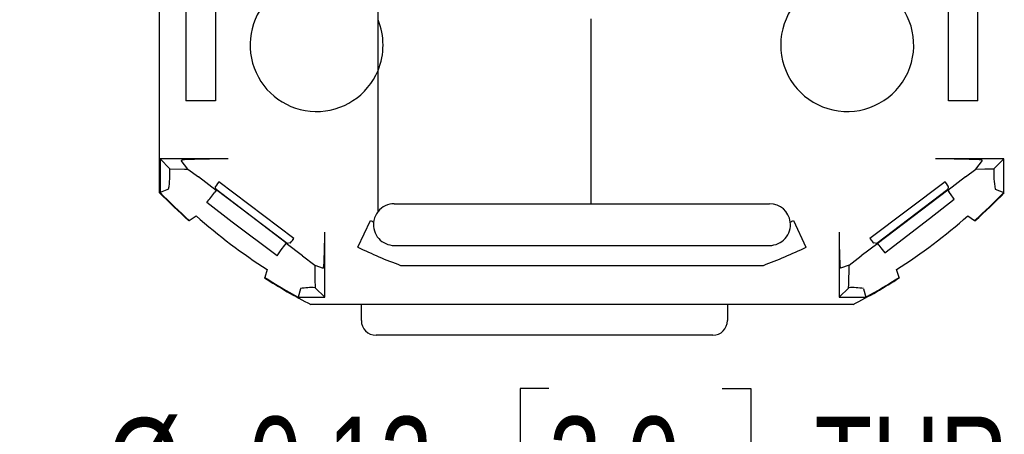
# Model space of a CAD drawing. Header units: inches. Extents: x 0 to 11, y 0 to 8.5.
# Tile 10 of 23: x 0.9 to 2.3, y 4.8 to 5.4. Entities that reach past the tile are written whole.
import ezdxf

# ---------------------------------------------------------------- set-up
doc = ezdxf.new("R2010")
doc.units = ezdxf.units.IN
doc.header["$MEASUREMENT"] = 0
doc.layers.add('DIMENSIONS', color=140, linetype='Continuous', lineweight=25)
doc.styles.add('SLDTEXTSTYLE0', font='TXT', dxfattribs={"width": 0.75})
doc.dimstyles.new('SLDDIMSTYLE3', dxfattribs={"dimtxt": 0.125, "dimasz": 0.15, "dimexe": 0, "dimexo": 0.0625, "dimgap": 0.03125, "dimtad": 0, "dimtih": 1, "dimtoh": 1, "dimrnd": 1e-09, "dimdsep": 46, "dimtxsty": 'SLDTEXTSTYLE0', "dimsah": 1, "dimcen": 0, "dimadec": 0, "dimazin": 2, "dimtfac": 1, "dimtofl": 0, "dimtmove": 0, "dimatfit": 3, "dimfxl": 0, "dimfrac": 2, "dimtolj": 1, "dimtzin": 12, "dimarcsym": 0})

# ---------------------------------------------------------------- blocks, each defined once
blk = doc.blocks.new('SW_SYMBOL_HOLE_DEPTH')
at = {"layer": 'DIMENSIONS', "color": 0}
for p, q in [((0, 34.45), (31.5, 34.45)), ((15.75, 34.45), (15.75, 2.95)), ((3.94, 21.85), (15.75, 2.95)), ((27.56, 21.85), (15.75, 2.95))]:
    blk.add_line(p, q, dxfattribs=at)
blk = doc.blocks.new('_D_2')
at = {"layer": 'DIMENSIONS'}
for p, q in [((1.0299, 5.6425), (0.6227, 4.6605)), ((1.6471, 4.8856), (1.609, 4.8856)), ((1.609, 4.8856), (1.609, 4.6872)), ((1.878, 4.8856), (1.9161, 4.8856)), ((1.9161, 4.8856), (1.9161, 4.6872)), ((1.609, 4.6872), (1.6471, 4.6872)), ((1.9161, 4.6872), (1.878, 4.6872)), ((0.6227, 4.6605), (0.8727, 4.6605))]:
    blk.add_line(p, q, dxfattribs=at)
blk.add_solid([(1.0299, 5.6425), (0.9447, 5.5154), (1.0001, 5.4925)], dxfattribs=at)
at = {"layer": 'DIMENSIONS', "xscale": 0.00405556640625, "yscale": 0.00405556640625, "zscale": 0.00405556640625}
blk.add_blockref('SW_SYMBOL_HOLE_DEPTH', (1.7324, 4.4781), dxfattribs=at)
at = {"layer": 'DIMENSIONS', "char_height": 0.125, "attachment_point": 1, "style": 'SLDTEXTSTYLE0'}
for s, insert in [('%%c', (1.0592, 4.8464)), ('0.12', (1.2477, 4.8483)), ('3.0', (1.6471, 4.8483)), ('THRU', (2.0011, 4.8483)), ('0.22[5.6]', (1.0612, 4.6239)), ('0.07[1.8]', (1.911, 4.6239)), ('%%c', (0.8727, 4.6219))]:
    blk.add_mtext(s, dxfattribs=dict(at, insert=insert))

msp = doc.modelspace()

# ---------------------------------------------------------------- linework, layer by layer
for p, q in [((1.1283, 5.1467), (1.1283, 5.9325)), ((1.1635, 5.8891), (1.1635, 5.269)), ((1.2029, 5.8891), (1.2029, 5.269)), ((2.1793, 5.269), (2.1793, 5.8891)), ((2.2186, 5.269), (2.2186, 5.8891)), ((1.1283, 5.1467), (1.1283, 5.4592)), ((1.4194, 5.1216), (1.4194, 5.3998)), ((1.7029, 5.3784), (1.7029, 5.132)), ((1.4194, 5.1216), (1.4194, 5.3097)), ((1.2029, 5.269), (1.1635, 5.269)), ((2.2186, 5.269), (2.1793, 5.269)), ((1.2198, 5.1917), (1.1289, 5.1917)), ((1.1421, 5.1786), (1.1289, 5.1917)), ((1.1289, 5.1917), (1.1289, 5.1469)), ((1.1661, 5.1783), (1.1573, 5.1897)), ((2.2532, 5.1917), (2.1623, 5.1917)), ((2.2161, 5.1783), (2.2248, 5.1897)), ((2.24, 5.1786), (2.2532, 5.1917)), ((2.2532, 5.1469), (2.2532, 5.1917)), ((1.1661, 5.1783), (1.1801, 5.1677)), ((2.202, 5.1677), (2.2161, 5.1783)), ((1.2037, 5.1497), (1.1801, 5.1677)), ((1.3072, 5.0856), (1.2072, 5.1613)), ((2.1749, 5.1613), (2.0749, 5.0856)), ((2.202, 5.1677), (2.1784, 5.1497)), ((1.1404, 5.1516), (1.1289, 5.1469)), ((1.2037, 5.1497), (1.202, 5.1474)), ((1.2035, 5.1511), (1.203, 5.1551)), ((1.2983, 5.0792), (1.2035, 5.1511)), ((1.298, 5.0791), (1.2036, 5.1508)), ((1.2037, 5.1497), (1.2036, 5.1508)), ((2.1786, 5.1511), (2.0839, 5.0792)), ((2.0843, 5.0791), (2.1785, 5.1505)), ((2.1785, 5.1505), (2.1784, 5.1497)), ((2.1784, 5.1497), (2.1802, 5.1474)), ((2.1791, 5.1551), (2.1786, 5.1511)), ((2.2417, 5.1516), (2.2532, 5.1469)), ((1.4411, 5.132), (1.7029, 5.132)), ((1.7029, 5.132), (1.9411, 5.132)), ((1.1675, 5.1092), (1.1679, 5.1098)), ((1.1679, 5.1098), (1.177, 5.1159)), ((1.3925, 5.074), (1.4092, 5.1096)), ((1.9729, 5.1096), (1.9896, 5.074)), ((2.2052, 5.1159), (2.2142, 5.1098)), ((2.2142, 5.1098), (2.2147, 5.1092)), ((1.3484, 5.0074), (1.3484, 5.0942)), ((2.0337, 5.0942), (2.0337, 5.0074)), ((1.2953, 5.0768), (1.297, 5.079)), ((1.298, 5.0791), (1.297, 5.079)), ((1.3189, 5.0624), (1.297, 5.079)), ((1.3023, 5.0797), (1.2983, 5.0792)), ((2.0852, 5.079), (2.0632, 5.0624)), ((2.0839, 5.0792), (2.0798, 5.0797)), ((2.0852, 5.079), (2.0843, 5.0791)), ((2.0868, 5.0768), (2.0852, 5.079)), ((1.4411, 5.0763), (1.9411, 5.0763)), ((1.3189, 5.0624), (1.335, 5.0502)), ((2.0471, 5.0502), (2.0632, 5.0624)), ((1.2718, 5.0442), (1.2684, 5.0338)), ((1.335, 5.0502), (1.3464, 5.0463)), ((1.4492, 5.0498), (1.9329, 5.0498)), ((2.0471, 5.0502), (2.0358, 5.0463)), ((2.1138, 5.0338), (2.1103, 5.0442)), ((1.2684, 5.0338), (1.2679, 5.0332)), ((2.1142, 5.0332), (2.1138, 5.0338)), ((1.3159, 5.0188), (1.3129, 5.0074)), ((1.3356, 5.0201), (1.3484, 5.0074)), ((2.0465, 5.0201), (2.0337, 5.0074)), ((2.0662, 5.0188), (2.0692, 5.0074)), ((1.3129, 5.0074), (1.3484, 5.0074)), ((2.0337, 5.0074), (2.0692, 5.0074)), ((1.3972, 4.9976), (1.3298, 4.9976)), ((2.0523, 4.9976), (1.3298, 4.9976)), ((1.3972, 4.9763), (1.3972, 4.9976)), ((2.0523, 4.9976), (1.885, 4.9976)), ((1.885, 4.9976), (1.885, 4.9763)), ((1.8655, 4.9568), (1.4167, 4.9568))]:
    msp.add_line(p, q)
at = {"flags": 128}
for points in [[(1.1421, 5.1786), (1.1614, 5.1783), (1.1661, 5.1783)], [(1.1421, 5.1786), (1.1614, 5.1783), (1.1661, 5.1783)], [(2.2161, 5.1783), (2.2281, 5.1784), (2.24, 5.1786)], [(2.2161, 5.1783), (2.2281, 5.1784), (2.24, 5.1786)], [(2.1872, 5.1382), (2.182, 5.1451), (2.1802, 5.1474)], [(2.1872, 5.1382), (2.182, 5.1451), (2.1802, 5.1474)], [(1.2848, 5.0628), (1.2249, 5.1076), (1.1914, 5.1335)], [(1.2848, 5.0628), (1.2249, 5.1076), (1.1914, 5.1335)], [(2.0946, 5.0664), (2.1541, 5.1122), (2.1872, 5.1382)], [(2.0946, 5.0664), (2.1541, 5.1122), (2.1872, 5.1382)], [(1.2848, 5.0628), (1.2905, 5.0704), (1.2953, 5.0768)], [(1.2848, 5.0628), (1.2905, 5.0704), (1.2953, 5.0768)], [(2.0868, 5.0768), (2.0895, 5.0732), (2.0946, 5.0664)], [(2.0868, 5.0768), (2.0895, 5.0732), (2.0946, 5.0664)]]:
    msp.add_lwpolyline(points, dxfattribs=at)
for centre, radius, start, end in [((2.0446, 5.3435), 0.0886, 115.8698, 48.5884), ((1.3375, 5.3435), 0.0886, 131.4116, 337.5847), ((1.3375, 5.3435), 0.0886, 337.5847, 22.4153), ((1.0094, 5.1734), 0.1328, 350.5759, 2.2583), ((2.3574, 5.1724), 0.1175, 176.9809, 190.1849), ((1.6911, 5.6971), 0.7872, 224.3623, 228.3083), ((1.6911, 5.6971), 0.7865, 224.3832, 228.3043), ((-0.4538, 6.3994), 2.0758, 322.4247, 322.9064), ((1.6911, 5.6971), 0.7865, 311.6957, 315.6168), ((1.6911, 5.6971), 0.7872, 311.6917, 315.6377), ((1.4411, 5.1042), 0.0278, 90, 141.1154), ((1.9411, 5.1042), 0.0278, 7.0922, 90), ((1.4411, 5.1042), 0.0278, 141.1154, 172.9078), ((1.6911, 5.6971), 0.7759, 228.5034, 237.2924), ((1.6911, 5.6971), 0.6516, 244.3718, 244.7827), ((1.4411, 5.1042), 0.0278, 172.9078, 270), ((1.9411, 5.1042), 0.0278, 270, 7.0922), ((1.6911, 5.6971), 0.6516, 295.2173, 295.6282), ((1.6911, 5.6971), 0.7759, 302.7076, 311.4966), ((1.6911, 5.6971), 0.6909, 244.3983, 249.5131), ((1.6911, 5.6971), 0.6909, 290.4869, 295.6017), ((2.0664, 5.051), 0.7314, 180.0672, 182.42), ((1.2978, 5.0514), 0.7493, 357.6082, 359.9047), ((1.6911, 5.6971), 0.7872, 237.4876, 242.6845), ((1.6911, 5.6971), 0.7865, 237.4916, 241.2654), ((1.6911, 5.6971), 0.7872, 297.3155, 302.5124), ((1.6911, 5.6971), 0.7865, 298.7346, 302.5084), ((1.3308, 4.9433), 0.077, 86.3741, 101.1504), ((2.0514, 4.9433), 0.077, 78.8496, 93.6259), ((1.4167, 4.9763), 0.0195, 180, 270), ((1.8655, 4.9763), 0.0195, 270, 0)]:
    msp.add_arc(centre, radius, start, end)
for centre, major_axis, ratio, start_param, end_param in [((1.2225, 5.1897), (0.0652, -0.0001), 0.03162, 1.612566, 3.165909), ((2.1596, 5.1897), (0.0652, 0.0001), 0.03162, 6.258869, 7.812212), ((1.2267, 5.1865), (0.0237, 0.0314), 0.017455, 2.51341, 3.124114), ((2.1554, 5.1865), (-0.0237, 0.0314), 0.017455, 3.159072, 3.769775), ((1.3463, 5.0957), (-0.0001, 0.0494), 0.04171, 3.127326, 4.680669), ((2.0358, 5.0957), (0.0001, 0.0494), 0.04171, 1.602516, 3.155859), ((1.326, 5.1111), (0.0237, 0.0314), 0.017455, 3.15902, 3.777813), ((2.0561, 5.1111), (-0.0237, 0.0314), 0.017455, 2.505372, 3.124165)]:
    msp.add_ellipse(centre, major_axis=major_axis, ratio=ratio, start_param=start_param, end_param=end_param)

# ---------------------------------------------------------------- dimensions: what is measured, and where the dimension line sits
at = {"layer": 'DIMENSIONS'}
dim = msp.add_diameter_dim_2p(p1=(1.0751, 5.7516), p2=(1.0299, 5.6425), text='<> THRU\\P%%c0.22[5.6]{\\fGDT;x}0.07[1.8]\\P', dimstyle='SLDDIMSTYLE3', dxfattribs=at)
dim.commit()
dim.dimension.update_dxf_attribs({"geometry": '_D_2', "text_midpoint": (1.7274, 4.6859), "dimtype": 163})

doc.saveas('drawing.dxf')
